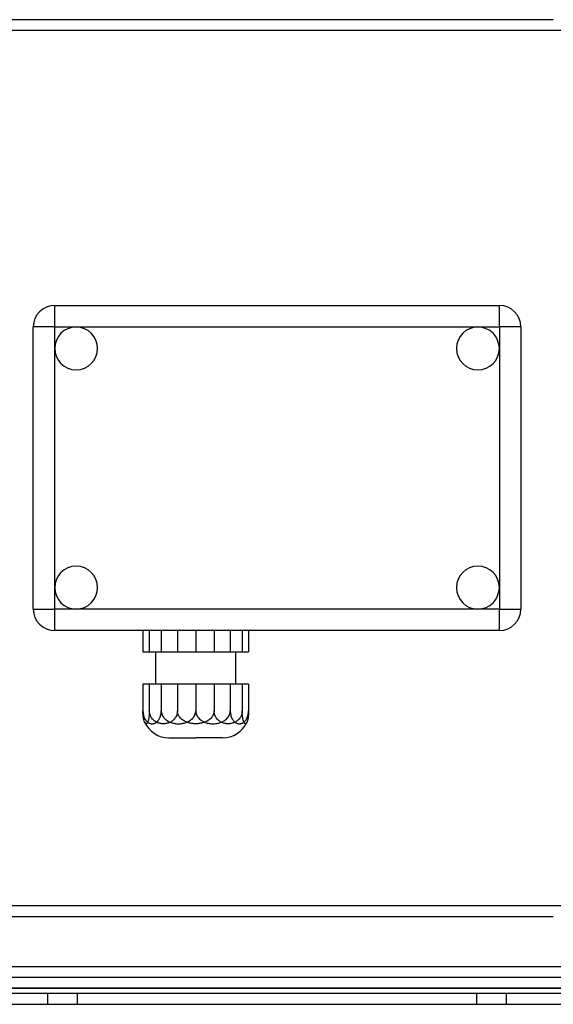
# Model space of a CAD drawing. Header units: millimetres. Extents: x -152 to 152, y -100 to 88.
# Tile 2 of 4: x -48 to 52, y -100 to 84. Entities that reach past the tile are written whole.
import ezdxf

# ---------------------------------------------------------------- set-up
doc = ezdxf.new("R2010")
doc.units = ezdxf.units.MM
doc.layers.add('HIDDEN', color=7, linetype='Continuous')
doc.layers.add('THICK', color=7, linetype='Continuous')

msp = doc.modelspace()

# ---------------------------------------------------------------- linework, layer by layer
at = {"layer": 'HIDDEN'}
for p, q in [((67.68, 81.6), (-73.1, 81.6)), ((-41.45, 30.3), (-41.45, 30.3)), ((41.45, 30.3), (41.45, 30.3)), ((-45.45, 26.3), (-45.45, 26.3)), ((45.45, 26.3), (45.45, 26.3)), ((-45.45, -26.3), (-45.45, -26.3)), ((45.45, -26.3), (45.45, -26.3)), ((-41.45, -30.3), (-41.45, -30.3)), ((-23.81, -30.3), (-23.81, -34.3)), ((-18.57, -30.3), (-18.57, -34.3)), ((-11.73, -30.3), (-11.73, -34.3)), ((-6.49, -30.3), (-6.49, -34.3)), ((41.45, -30.3), (41.45, -30.3)), ((-23.81, -40.3), (-23.81, -45.3)), ((-18.57, -40.3), (-18.57, -45.3)), ((-11.73, -40.3), (-11.73, -45.3)), ((-6.49, -40.3), (-6.49, -45.3)), ((-23.83, -45.88), (-23.84, -46.06)), ((-23.82, -45.69), (-23.83, -45.88)), ((-23.81, -45.49), (-23.82, -45.69)), ((-23.81, -45.3), (-23.81, -45.49)), ((-23.8, -45.49), (-23.81, -45.3)), ((-23.78, -45.68), (-23.8, -45.49)), ((-23.74, -45.86), (-23.78, -45.68)), ((-23.68, -46.04), (-23.74, -45.86)), ((-18.64, -45.86), (-18.7, -46.04)), ((-18.6, -45.68), (-18.64, -45.86)), ((-18.58, -45.49), (-18.6, -45.68)), ((-18.57, -45.3), (-18.58, -45.49)), ((-18.56, -45.48), (-18.57, -45.3)), ((-18.53, -45.67), (-18.56, -45.48)), ((-18.48, -45.84), (-18.53, -45.67)), ((-18.42, -46.01), (-18.48, -45.84)), ((-11.82, -45.84), (-11.88, -46.01)), ((-11.77, -45.67), (-11.82, -45.84)), ((-11.74, -45.48), (-11.77, -45.67)), ((-11.73, -45.3), (-11.74, -45.48)), ((-11.72, -45.49), (-11.73, -45.3)), ((-11.7, -45.68), (-11.72, -45.49)), ((-11.66, -45.86), (-11.7, -45.68)), ((-11.6, -46.04), (-11.66, -45.86)), ((-6.56, -45.86), (-6.62, -46.04)), ((-6.52, -45.68), (-6.56, -45.86)), ((-6.5, -45.49), (-6.52, -45.68)), ((-6.49, -45.3), (-6.5, -45.49)), ((-6.49, -45.49), (-6.49, -45.3)), ((-6.48, -45.69), (-6.49, -45.49)), ((-6.47, -45.88), (-6.48, -45.69)), ((-6.46, -46.06), (-6.47, -45.88)), ((-24.66, -47.46), (-24.69, -47.39)), ((-24.63, -47.51), (-24.66, -47.46)), ((-24.59, -47.56), (-24.63, -47.51)), ((-24.56, -47.6), (-24.59, -47.56)), ((-24.52, -47.63), (-24.56, -47.6)), ((-24.49, -47.66), (-24.52, -47.63)), ((-24.46, -47.67), (-24.49, -47.66)), ((-24.42, -47.68), (-24.46, -47.67)), ((-24.39, -47.68), (-24.42, -47.68)), ((-24.36, -47.67), (-24.39, -47.68)), ((-24.32, -47.66), (-24.36, -47.67)), ((-24.29, -47.64), (-24.32, -47.66)), ((-24.25, -47.61), (-24.29, -47.64)), ((-24.22, -47.57), (-24.25, -47.61)), ((-24.19, -47.52), (-24.22, -47.57)), ((-24.15, -47.46), (-24.19, -47.52)), ((-24.12, -47.4), (-24.15, -47.46)), ((-24.09, -47.33), (-24.12, -47.4)), ((-24.06, -47.25), (-24.09, -47.33)), ((-24.03, -47.16), (-24.06, -47.25)), ((-24, -47.06), (-24.03, -47.16)), ((-23.97, -46.95), (-24, -47.06)), ((-23.95, -46.83), (-23.97, -46.95)), ((-23.92, -46.69), (-23.95, -46.83)), ((-23.9, -46.55), (-23.92, -46.69)), ((-23.88, -46.4), (-23.9, -46.55)), ((-23.86, -46.24), (-23.88, -46.4)), ((-23.84, -46.06), (-23.86, -46.24)), ((-23.61, -46.21), (-23.68, -46.04)), ((-23.53, -46.38), (-23.61, -46.21)), ((-23.45, -46.52), (-23.53, -46.38)), ((-23.35, -46.66), (-23.45, -46.52)), ((-23.24, -46.8), (-23.35, -46.66)), ((-23.12, -46.92), (-23.24, -46.8)), ((-23.01, -47.03), (-23.12, -46.92)), ((-22.88, -47.13), (-23.01, -47.03)), ((-22.75, -47.22), (-22.88, -47.13)), ((-22.62, -47.31), (-22.75, -47.22)), ((-22.49, -47.38), (-22.62, -47.31)), ((-22.35, -47.44), (-22.49, -47.38)), ((-22.21, -47.5), (-22.35, -47.44)), ((-22.07, -47.55), (-22.21, -47.5)), ((-21.92, -47.59), (-22.07, -47.55)), ((-21.77, -47.62), (-21.92, -47.59)), ((-21.62, -47.65), (-21.77, -47.62)), ((-21.48, -47.67), (-21.62, -47.65)), ((-21.33, -47.68), (-21.48, -47.67)), ((-21.19, -47.68), (-21.33, -47.68)), ((-21.05, -47.68), (-21.19, -47.68)), ((-20.9, -47.67), (-21.05, -47.68)), ((-20.76, -47.65), (-20.9, -47.67)), ((-20.61, -47.62), (-20.76, -47.65)), ((-20.46, -47.59), (-20.61, -47.62)), ((-20.31, -47.55), (-20.46, -47.59)), ((-20.17, -47.5), (-20.31, -47.55)), ((-20.03, -47.44), (-20.17, -47.5)), ((-19.89, -47.38), (-20.03, -47.44)), ((-19.76, -47.31), (-19.89, -47.38)), ((-19.63, -47.22), (-19.76, -47.31)), ((-19.5, -47.13), (-19.63, -47.22)), ((-19.37, -47.03), (-19.5, -47.13)), ((-19.26, -46.92), (-19.37, -47.03)), ((-19.14, -46.8), (-19.26, -46.92)), ((-19.03, -46.66), (-19.14, -46.8)), ((-18.93, -46.52), (-19.03, -46.66)), ((-18.85, -46.38), (-18.93, -46.52)), ((-18.77, -46.21), (-18.85, -46.38)), ((-18.7, -46.04), (-18.77, -46.21)), ((-18.33, -46.18), (-18.42, -46.01)), ((-18.24, -46.34), (-18.33, -46.18)), ((-18.13, -46.48), (-18.24, -46.34)), ((-18.01, -46.62), (-18.13, -46.48)), ((-17.88, -46.75), (-18.01, -46.62)), ((-17.73, -46.87), (-17.88, -46.75)), ((-17.59, -46.98), (-17.73, -46.87)), ((-17.44, -47.08), (-17.59, -46.98)), ((-17.28, -47.18), (-17.44, -47.08)), ((-17.11, -47.26), (-17.28, -47.18)), ((-16.94, -47.34), (-17.11, -47.26)), ((-16.78, -47.4), (-16.94, -47.34)), ((-16.61, -47.46), (-16.78, -47.4)), ((-16.43, -47.51), (-16.61, -47.46)), ((-16.25, -47.56), (-16.43, -47.51)), ((-16.06, -47.6), (-16.25, -47.56)), ((-15.88, -47.63), (-16.06, -47.6)), ((-15.69, -47.65), (-15.88, -47.63)), ((-15.51, -47.67), (-15.69, -47.65)), ((-15.33, -47.68), (-15.51, -47.67)), ((-15.15, -47.68), (-15.33, -47.68)), ((-14.97, -47.68), (-15.15, -47.68)), ((-14.79, -47.67), (-14.97, -47.68)), ((-14.61, -47.65), (-14.79, -47.67)), ((-14.42, -47.63), (-14.61, -47.65)), ((-14.24, -47.6), (-14.42, -47.63)), ((-14.05, -47.56), (-14.24, -47.6)), ((-13.87, -47.51), (-14.05, -47.56)), ((-13.69, -47.46), (-13.87, -47.51)), ((-13.52, -47.4), (-13.69, -47.46)), ((-13.36, -47.34), (-13.52, -47.4)), ((-13.19, -47.26), (-13.36, -47.34)), ((-13.02, -47.18), (-13.19, -47.26)), ((-12.86, -47.08), (-13.02, -47.18)), ((-12.71, -46.98), (-12.86, -47.08)), ((-12.57, -46.87), (-12.71, -46.98)), ((-12.42, -46.75), (-12.57, -46.87)), ((-12.29, -46.62), (-12.42, -46.75)), ((-12.17, -46.48), (-12.29, -46.62)), ((-12.06, -46.34), (-12.17, -46.48)), ((-11.97, -46.18), (-12.06, -46.34)), ((-11.88, -46.01), (-11.97, -46.18)), ((-11.53, -46.21), (-11.6, -46.04)), ((-11.45, -46.38), (-11.53, -46.21)), ((-11.37, -46.52), (-11.45, -46.38)), ((-11.27, -46.66), (-11.37, -46.52)), ((-11.16, -46.8), (-11.27, -46.66)), ((-11.04, -46.92), (-11.16, -46.8)), ((-10.93, -47.03), (-11.04, -46.92)), ((-10.8, -47.13), (-10.93, -47.03)), ((-10.67, -47.22), (-10.8, -47.13)), ((-10.54, -47.31), (-10.67, -47.22)), ((-10.41, -47.38), (-10.54, -47.31)), ((-10.27, -47.44), (-10.41, -47.38)), ((-10.13, -47.5), (-10.27, -47.44)), ((-9.99, -47.55), (-10.13, -47.5)), ((-9.84, -47.59), (-9.99, -47.55)), ((-9.69, -47.62), (-9.84, -47.59)), ((-9.54, -47.65), (-9.69, -47.62)), ((-9.4, -47.67), (-9.54, -47.65)), ((-9.25, -47.68), (-9.4, -47.67)), ((-9.11, -47.68), (-9.25, -47.68)), ((-8.97, -47.68), (-9.11, -47.68)), ((-8.82, -47.67), (-8.97, -47.68)), ((-8.68, -47.65), (-8.82, -47.67)), ((-8.53, -47.62), (-8.68, -47.65)), ((-8.38, -47.59), (-8.53, -47.62)), ((-8.23, -47.55), (-8.38, -47.59)), ((-8.09, -47.5), (-8.23, -47.55)), ((-7.95, -47.44), (-8.09, -47.5)), ((-7.81, -47.38), (-7.95, -47.44)), ((-7.68, -47.31), (-7.81, -47.38)), ((-7.55, -47.22), (-7.68, -47.31)), ((-7.42, -47.13), (-7.55, -47.22)), ((-7.29, -47.03), (-7.42, -47.13)), ((-7.18, -46.92), (-7.29, -47.03)), ((-7.06, -46.8), (-7.18, -46.92)), ((-6.95, -46.66), (-7.06, -46.8)), ((-6.85, -46.52), (-6.95, -46.66)), ((-6.77, -46.38), (-6.85, -46.52)), ((-6.69, -46.21), (-6.77, -46.38)), ((-6.62, -46.04), (-6.69, -46.21)), ((-6.44, -46.24), (-6.46, -46.06)), ((-6.42, -46.4), (-6.44, -46.24)), ((-6.4, -46.55), (-6.42, -46.4)), ((-6.38, -46.69), (-6.4, -46.55)), ((-6.35, -46.83), (-6.38, -46.69)), ((-6.33, -46.95), (-6.35, -46.83)), ((-6.3, -47.06), (-6.33, -46.95)), ((-6.27, -47.16), (-6.3, -47.06)), ((-6.24, -47.25), (-6.27, -47.16)), ((-6.21, -47.33), (-6.24, -47.25)), ((-6.18, -47.4), (-6.21, -47.33)), ((-6.15, -47.46), (-6.18, -47.4)), ((-6.11, -47.52), (-6.15, -47.46)), ((-6.08, -47.57), (-6.11, -47.52)), ((-6.05, -47.61), (-6.08, -47.57)), ((-6.01, -47.64), (-6.05, -47.61)), ((-5.98, -47.66), (-6.01, -47.64)), ((-5.94, -47.67), (-5.98, -47.66)), ((-5.91, -47.68), (-5.94, -47.67)), ((-5.88, -47.68), (-5.91, -47.68)), ((-5.84, -47.67), (-5.88, -47.68)), ((-5.81, -47.66), (-5.84, -47.67)), ((-5.78, -47.63), (-5.81, -47.66)), ((-5.74, -47.6), (-5.78, -47.63)), ((-5.71, -47.56), (-5.74, -47.6)), ((-5.67, -47.51), (-5.71, -47.56)), ((-5.64, -47.46), (-5.67, -47.51)), ((-5.61, -47.39), (-5.64, -47.46)), ((-73.1, -81.6), (67.68, -81.6)), ((83.47, -95), (-83.47, -95)), ((-95.44, -97), (95.44, -97)), ((95.44, -97), (-95.44, -97)), ((-42.75, -100), (-42.75, -98)), ((-42.75, -100), (-42.75, -98)), ((-37.25, -98), (-37.25, -100)), ((-37.25, -98), (-37.25, -100)), ((37.25, -100), (37.25, -98)), ((37.25, -100), (37.25, -98)), ((42.75, -98), (42.75, -100)), ((42.75, -98), (42.75, -100))]:
    msp.add_line(p, q, dxfattribs=at)
at = {"layer": 'THICK'}
for p, q in [((51.51, 83.6), (-51.51, 83.6)), ((-41.45, 30.3), (41.45, 30.3)), ((-41.45, 26.3), (-41.45, 30.3)), ((41.45, 26.3), (41.45, 30.3)), ((-45.45, -26.3), (-45.45, 26.3)), ((-41.45, 26.3), (-45.45, 26.3)), ((-41.45, 22.3), (-41.45, 26.3)), ((-41.45, 26.3), (-37.45, 26.3)), ((-37.45, 26.3), (37.45, 26.3)), ((37.45, 26.3), (41.45, 26.3)), ((41.45, 26.3), (41.45, 22.3)), ((45.45, 26.3), (41.45, 26.3)), ((45.45, 26.3), (45.45, -26.3)), ((-41.45, -22.3), (-41.45, 22.3)), ((41.45, 22.3), (41.45, -22.3)), ((-41.45, -26.3), (-41.45, -22.3)), ((41.45, -22.3), (41.45, -26.3)), ((-45.45, -26.3), (-41.45, -26.3)), ((-37.45, -26.3), (-41.45, -26.3)), ((-41.45, -30.3), (-41.45, -26.3)), ((37.45, -26.3), (-37.45, -26.3)), ((41.45, -26.3), (37.45, -26.3)), ((41.45, -26.3), (45.45, -26.3)), ((41.45, -30.3), (41.45, -26.3)), ((41.45, -30.3), (-41.45, -30.3)), ((-25, -30.3), (-25, -34.3)), ((-21.58, -30.3), (-21.58, -34.3)), ((-15.15, -30.3), (-15.15, -34.3)), ((-8.72, -30.3), (-8.72, -34.3)), ((-5.3, -30.3), (-5.3, -34.3)), ((-25, -34.3), (-21.58, -34.3)), ((-22.65, -34.3), (-22.65, -40.3)), ((-21.58, -34.3), (-15.15, -34.3)), ((-15.15, -34.3), (-8.72, -34.3)), ((-8.72, -34.3), (-5.3, -34.3)), ((-7.65, -40.3), (-7.65, -34.3)), ((-21.58, -40.3), (-25, -40.3)), ((-25, -40.3), (-25, -45.3)), ((-15.15, -40.3), (-21.58, -40.3)), ((-21.58, -40.3), (-21.58, -45.3)), ((-8.72, -40.3), (-15.15, -40.3)), ((-15.15, -40.3), (-15.15, -45.3)), ((-5.3, -40.3), (-8.72, -40.3)), ((-8.72, -40.3), (-8.72, -45.3)), ((-5.3, -40.3), (-5.3, -45.3)), ((-25, -45.3), (-24.99, -45.49)), ((-25, -45.51), (-25, -45.3)), ((-24.99, -45.72), (-25, -45.51)), ((-24.99, -45.49), (-24.98, -45.68)), ((-24.98, -45.91), (-24.99, -45.72)), ((-24.98, -45.68), (-24.95, -45.86)), ((-24.95, -45.86), (-24.92, -46.04)), ((-21.66, -46.04), (-21.63, -45.86)), ((-21.63, -45.86), (-21.6, -45.68)), ((-21.6, -45.68), (-21.58, -45.49)), ((-21.58, -45.3), (-21.57, -45.49)), ((-21.58, -45.49), (-21.58, -45.3)), ((-21.57, -45.49), (-21.54, -45.68)), ((-21.54, -45.68), (-21.49, -45.86)), ((-21.49, -45.86), (-21.42, -46.04)), ((-15.3, -46.04), (-15.24, -45.86)), ((-15.24, -45.86), (-15.19, -45.68)), ((-15.19, -45.68), (-15.16, -45.49)), ((-15.16, -45.49), (-15.15, -45.3)), ((-15.15, -45.3), (-15.14, -45.49)), ((-15.14, -45.49), (-15.11, -45.68)), ((-15.11, -45.68), (-15.06, -45.86)), ((-15.06, -45.86), (-15, -46.04)), ((-8.88, -46.04), (-8.81, -45.86)), ((-8.81, -45.86), (-8.76, -45.68)), ((-8.76, -45.68), (-8.73, -45.49)), ((-8.73, -45.49), (-8.72, -45.3)), ((-8.72, -45.3), (-8.72, -45.49)), ((-8.72, -45.49), (-8.7, -45.68)), ((-8.7, -45.68), (-8.67, -45.86)), ((-8.67, -45.86), (-8.64, -46.04)), ((-5.38, -46.04), (-5.35, -45.86)), ((-5.35, -45.86), (-5.32, -45.68)), ((-5.32, -45.68), (-5.31, -45.49)), ((-5.31, -45.72), (-5.32, -45.91)), ((-5.31, -45.49), (-5.3, -45.3)), ((-5.3, -45.51), (-5.31, -45.72)), ((-5.3, -45.3), (-5.3, -45.51)), ((-24.96, -46.1), (-24.98, -45.91)), ((-24.95, -46.29), (-24.96, -46.1)), ((-24.93, -46.45), (-24.95, -46.29)), ((-24.9, -46.61), (-24.93, -46.45)), ((-24.92, -46.04), (-24.87, -46.21)), ((-24.88, -46.76), (-24.9, -46.61)), ((-24.85, -46.9), (-24.88, -46.76)), ((-24.87, -46.21), (-24.82, -46.38)), ((-24.82, -47.02), (-24.85, -46.9)), ((-24.82, -46.38), (-24.76, -46.52)), ((-24.79, -47.13), (-24.82, -47.02)), ((-24.76, -47.23), (-24.79, -47.13)), ((-24.76, -46.52), (-24.7, -46.66)), ((-24.72, -47.32), (-24.76, -47.23)), ((-24.69, -47.39), (-24.72, -47.32)), ((-24.7, -46.66), (-24.62, -46.8)), ((-24.62, -46.8), (-24.55, -46.92)), ((-24.55, -46.92), (-24.47, -47.03)), ((-24.47, -47.03), (-24.39, -47.13)), ((-24.39, -47.13), (-24.31, -47.22)), ((-24.31, -47.22), (-24.22, -47.31)), ((-24.22, -47.31), (-24.13, -47.38)), ((-24.13, -47.38), (-24.05, -47.44)), ((-24.05, -47.44), (-23.95, -47.5)), ((-23.95, -47.5), (-23.86, -47.55)), ((-23.86, -47.55), (-23.76, -47.59)), ((-23.76, -47.59), (-23.67, -47.62)), ((-23.67, -47.62), (-23.57, -47.65)), ((-23.57, -47.65), (-23.47, -47.67)), ((-23.47, -47.67), (-23.38, -47.68)), ((-23.38, -47.68), (-23.29, -47.68)), ((-23.29, -47.68), (-23.2, -47.68)), ((-23.2, -47.68), (-23.1, -47.67)), ((-23.1, -47.67), (-23.01, -47.65)), ((-23.01, -47.65), (-22.91, -47.62)), ((-22.91, -47.62), (-22.81, -47.59)), ((-22.81, -47.59), (-22.72, -47.55)), ((-22.72, -47.55), (-22.62, -47.5)), ((-22.62, -47.5), (-22.53, -47.44)), ((-22.53, -47.44), (-22.44, -47.38)), ((-22.44, -47.38), (-22.36, -47.31)), ((-22.36, -47.31), (-22.27, -47.22)), ((-22.27, -47.22), (-22.18, -47.13)), ((-22.18, -47.13), (-22.1, -47.03)), ((-22.1, -47.03), (-22.03, -46.92)), ((-22.03, -46.92), (-21.95, -46.8)), ((-21.95, -46.8), (-21.88, -46.66)), ((-21.88, -46.66), (-21.81, -46.52)), ((-21.81, -46.52), (-21.76, -46.38)), ((-21.76, -46.38), (-21.71, -46.21)), ((-21.71, -46.21), (-21.66, -46.04)), ((-21.42, -46.04), (-21.34, -46.21)), ((-21.34, -46.21), (-21.24, -46.38)), ((-21.24, -46.38), (-21.13, -46.52)), ((-21.13, -46.52), (-21.01, -46.66)), ((-21.01, -46.66), (-20.88, -46.8)), ((-20.88, -46.8), (-20.73, -46.92)), ((-20.73, -46.92), (-20.59, -47.03)), ((-20.59, -47.03), (-20.44, -47.13)), ((-20.44, -47.13), (-20.28, -47.22)), ((-20.28, -47.22), (-20.11, -47.31)), ((-20.11, -47.31), (-19.95, -47.38)), ((-19.95, -47.38), (-19.79, -47.44)), ((-19.79, -47.44), (-19.62, -47.5)), ((-19.62, -47.5), (-19.44, -47.55)), ((-19.44, -47.55), (-19.26, -47.59)), ((-19.26, -47.59), (-19.08, -47.62)), ((-19.08, -47.62), (-18.9, -47.65)), ((-18.9, -47.65), (-18.71, -47.67)), ((-18.71, -47.67), (-18.54, -47.68)), ((-18.54, -47.68), (-18.36, -47.68)), ((-18.36, -47.68), (-18.19, -47.68)), ((-18.19, -47.68), (-18.01, -47.67)), ((-18.01, -47.67), (-17.83, -47.65)), ((-17.83, -47.65), (-17.65, -47.62)), ((-17.65, -47.62), (-17.47, -47.59)), ((-17.47, -47.59), (-17.29, -47.55)), ((-17.29, -47.55), (-17.11, -47.5)), ((-17.11, -47.5), (-16.94, -47.44)), ((-16.94, -47.44), (-16.77, -47.38)), ((-16.77, -47.38), (-16.62, -47.31)), ((-16.62, -47.31), (-16.45, -47.22)), ((-16.45, -47.22), (-16.29, -47.13)), ((-16.29, -47.13), (-16.14, -47.03)), ((-16.14, -47.03), (-15.99, -46.92)), ((-15.99, -46.92), (-15.85, -46.8)), ((-15.85, -46.8), (-15.72, -46.66)), ((-15.72, -46.66), (-15.59, -46.52)), ((-15.59, -46.52), (-15.49, -46.38)), ((-15.49, -46.38), (-15.39, -46.21)), ((-15.39, -46.21), (-15.3, -46.04)), ((-15, -46.04), (-14.91, -46.21)), ((-14.91, -46.21), (-14.81, -46.38)), ((-14.81, -46.38), (-14.71, -46.52)), ((-14.71, -46.52), (-14.58, -46.66)), ((-14.58, -46.66), (-14.45, -46.8)), ((-14.45, -46.8), (-14.31, -46.92)), ((-14.31, -46.92), (-14.16, -47.03)), ((-14.16, -47.03), (-14.01, -47.13)), ((-14.01, -47.13), (-13.85, -47.22)), ((-13.85, -47.22), (-13.68, -47.31)), ((-13.68, -47.31), (-13.53, -47.38)), ((-13.53, -47.38), (-13.36, -47.44)), ((-13.36, -47.44), (-13.19, -47.5)), ((-13.19, -47.5), (-13.01, -47.55)), ((-13.01, -47.55), (-12.83, -47.59)), ((-12.83, -47.59), (-12.65, -47.62)), ((-12.65, -47.62), (-12.47, -47.65)), ((-12.47, -47.65), (-12.29, -47.67)), ((-12.29, -47.67), (-12.11, -47.68)), ((-12.11, -47.68), (-11.94, -47.68)), ((-11.94, -47.68), (-11.76, -47.68)), ((-11.76, -47.68), (-11.59, -47.67)), ((-11.59, -47.67), (-11.4, -47.65)), ((-11.4, -47.65), (-11.22, -47.62)), ((-11.22, -47.62), (-11.04, -47.59)), ((-11.04, -47.59), (-10.86, -47.55)), ((-10.86, -47.55), (-10.68, -47.5)), ((-10.68, -47.5), (-10.51, -47.44)), ((-10.51, -47.44), (-10.35, -47.38)), ((-10.35, -47.38), (-10.19, -47.31)), ((-10.19, -47.31), (-10.02, -47.22)), ((-10.02, -47.22), (-9.86, -47.13)), ((-9.86, -47.13), (-9.71, -47.03)), ((-9.71, -47.03), (-9.57, -46.92)), ((-9.57, -46.92), (-9.42, -46.8)), ((-9.42, -46.8), (-9.29, -46.66)), ((-9.29, -46.66), (-9.17, -46.52)), ((-9.17, -46.52), (-9.06, -46.38)), ((-9.06, -46.38), (-8.96, -46.21)), ((-8.96, -46.21), (-8.88, -46.04)), ((-8.64, -46.04), (-8.59, -46.21)), ((-8.59, -46.21), (-8.54, -46.38)), ((-8.54, -46.38), (-8.49, -46.52)), ((-8.49, -46.52), (-8.42, -46.66)), ((-8.42, -46.66), (-8.35, -46.8)), ((-8.35, -46.8), (-8.27, -46.92)), ((-8.27, -46.92), (-8.2, -47.03)), ((-8.2, -47.03), (-8.12, -47.13)), ((-8.12, -47.13), (-8.03, -47.22)), ((-8.03, -47.22), (-7.94, -47.31)), ((-7.94, -47.31), (-7.86, -47.38)), ((-7.86, -47.38), (-7.77, -47.44)), ((-7.77, -47.44), (-7.68, -47.5)), ((-7.68, -47.5), (-7.58, -47.55)), ((-7.58, -47.55), (-7.49, -47.59)), ((-7.49, -47.59), (-7.39, -47.62)), ((-7.39, -47.62), (-7.29, -47.65)), ((-7.29, -47.65), (-7.2, -47.67)), ((-7.2, -47.67), (-7.1, -47.68)), ((-7.1, -47.68), (-7.01, -47.68)), ((-7.01, -47.68), (-6.92, -47.68)), ((-6.92, -47.68), (-6.83, -47.67)), ((-6.83, -47.67), (-6.73, -47.65)), ((-6.73, -47.65), (-6.63, -47.62)), ((-6.63, -47.62), (-6.54, -47.59)), ((-6.54, -47.59), (-6.44, -47.55)), ((-6.44, -47.55), (-6.35, -47.5)), ((-6.35, -47.5), (-6.25, -47.44)), ((-6.25, -47.44), (-6.17, -47.38)), ((-6.17, -47.38), (-6.08, -47.31)), ((-6.08, -47.31), (-5.99, -47.22)), ((-5.99, -47.22), (-5.91, -47.13)), ((-5.91, -47.13), (-5.83, -47.03)), ((-5.83, -47.03), (-5.75, -46.92)), ((-5.75, -46.92), (-5.68, -46.8)), ((-5.68, -46.8), (-5.6, -46.66)), ((-5.58, -47.32), (-5.61, -47.39)), ((-5.6, -46.66), (-5.54, -46.52)), ((-5.54, -47.23), (-5.58, -47.32)), ((-5.54, -46.52), (-5.48, -46.38)), ((-5.51, -47.13), (-5.54, -47.23)), ((-5.48, -47.02), (-5.51, -47.13)), ((-5.48, -46.38), (-5.43, -46.21)), ((-5.45, -46.9), (-5.48, -47.02)), ((-5.42, -46.76), (-5.45, -46.9)), ((-5.43, -46.21), (-5.38, -46.04)), ((-5.4, -46.61), (-5.42, -46.76)), ((-5.37, -46.45), (-5.4, -46.61)), ((-5.35, -46.29), (-5.37, -46.45)), ((-5.34, -46.1), (-5.35, -46.29)), ((-5.32, -45.91), (-5.34, -46.1)), ((-20.15, -50.3), (-15.15, -50.3)), ((-10.15, -50.3), (-15.15, -50.3)), ((-51.51, -83.6), (51.51, -83.6)), ((81.47, -93), (-81.47, -93)), ((84.86, -95), (-84.86, -95)), ((79.64, -98), (-79.64, -98)), ((-81.93, -100), (81.93, -100))]:
    msp.add_line(p, q, dxfattribs=at)
for centre, radius, start, end in [((-41.45, 26.3), 4, 90, 180), ((41.45, 26.3), 4, 0, 90), ((-37.45, 22.3), 4, 90, 180), ((-37.45, 22.3), 4, 0, 90), ((37.45, 22.3), 4, 90, 180), ((37.45, 22.3), 4, 0, 90), ((-37.45, 22.3), 4, 180, 0), ((37.45, 22.3), 4, 180, 0), ((-37.45, -22.3), 4, 0, 180), ((37.45, -22.3), 4, 0, 180), ((-37.45, -22.3), 4, 180, 270), ((-37.45, -22.3), 4, 270, 0), ((37.45, -22.3), 4, 180, 270), ((37.45, -22.3), 4, 270, 0), ((-41.45, -26.3), 4, 180, 270), ((41.45, -26.3), 4, 270, 0), ((-20.15, -45.3), 5, 204.7182, 270), ((-10.15, -45.3), 5, 270, 335.2818)]:
    msp.add_arc(centre, radius, start, end, dxfattribs=at)

doc.saveas('drawing.dxf')
